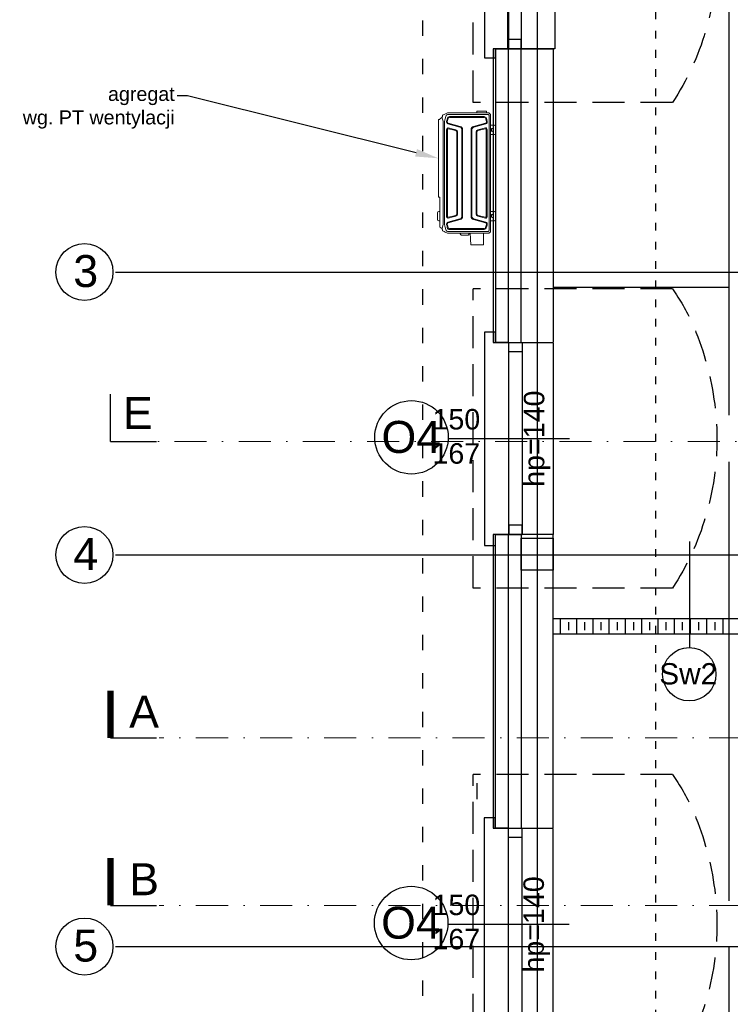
# Model space of a CAD drawing. Header units: millimetres. Extents: x -7023 to 53801, y 9849 to 33561.
# Tile 164 of 256: x 14283 to 14838, y 21334 to 22104. Entities that reach past the tile are written whole.
import ezdxf

# ---------------------------------------------------------------- set-up
doc = ezdxf.new("R2010")
doc.units = ezdxf.units.MM
for name, pattern in [('ACAD_ISO03W100', [30, 12, -18]), ('DASHDOT', [1, 0.5, -0.25, 0, -0.25]), ('DASHED2', [0.375, 0.25, -0.125])]:
    doc.linetypes.add(name, pattern=pattern)
doc.layers.add('.IE_podklad', color=252, linetype='Continuous')
doc.styles.add('Arial', font='arial.ttf', dxfattribs={"height": 125})
doc.styles.add('Opisowy', font='arial.ttf')
doc.styles.get("Standard").update_dxf_attribs({"font": 'arial.ttf'})
doc.linetypes.add('ZIGZAG', pattern='A,0.00254,-5.08,[131,ltypeshp.shx,S=5.08,R=0,X=-5.08,Y=0],-10.16,[131,ltypeshp.shx,S=5.08,R=180,X=5.08,Y=0],-5.08', length=20.32254)

msp = doc.modelspace()

# ---------------------------------------------------------------- linework, layer by layer
at = {"layer": '.IE_podklad', "ltscale": 25}
for p, q in [((14687.35, 22727.75), (14687.35, 20635.61)), ((14357.9, 21906.41), (17340.46, 21906.41)), ((14353.97, 21774.08), (14353.97, 21811.13)), ((14357.9, 21685.41), (17656.89, 21685.41)), ((14357.9, 21379.41), (17656.89, 21379.41))]:
    msp.add_line(p, q, dxfattribs=at)
at = {"layer": '.IE_podklad', "linetype": 'ACAD_ISO03W100'}
msp.add_line((14597.85, 21070.91), (14597.85, 22379.91), dxfattribs=at)
at = {"layer": '.IE_podklad', "linetype": 'ACAD_ISO03W100', "ltscale": 0.5}
msp.add_line((14779.72, 22379.91), (14779.72, 21252.85), dxfattribs=at)
at = {"layer": '.IE_podklad', "linetype": 'DASHED2', "ltscale": 100}
for p, q in [((14637.19, 22038.89), (14637.19, 22272.71)), ((14792.92, 22038.89), (14637.19, 22038.89)), ((14637.19, 21659.47), (14637.19, 21893.29)), ((14792.92, 21893.29), (14637.19, 21893.29)), ((14792.92, 21659.47), (14637.19, 21659.47)), ((14637.19, 21280.05), (14637.19, 21513.87)), ((14792.92, 21513.87), (14637.19, 21513.87))]:
    msp.add_line(p, q, dxfattribs=at)
at = {"layer": '.IE_podklad'}
for p, q in [((14837.35, 21794.62), (14837.35, 22137.62)), ((14654.85, 22080.91), (14652.85, 22080.91)), ((14652.85, 22080.91), (14652.85, 21851.41)), ((14674.85, 22080.91), (14654.85, 22080.91)), ((14654.85, 22080.91), (14654.85, 21851.41)), ((14674.85, 21851.41), (14674.85, 22080.91)), ((14674.85, 22080.91), (14699.85, 22080.91)), ((14699.85, 22080.91), (14699.85, 21851.41)), ((14837.35, 21894.41), (14700.35, 21894.41)), ((14652.85, 21851.41), (14654.85, 21851.41)), ((14654.85, 21851.41), (14699.85, 21851.41)), ((14654.85, 21851.41), (14674.85, 21851.41)), ((14699.85, 21850.79), (14699.85, 21701.41)), ((14712.48, 21776.1), (14617.76, 21776.1)), ((14837.35, 21415.2), (14837.35, 21758.2)), ((14654.85, 21701.41), (14652.85, 21701.41)), ((14652.85, 21701.41), (14652.85, 21471.91)), ((14674.85, 21701.41), (14654.59, 21701.41)), ((14654.59, 21701.41), (14654.59, 21471.91)), ((14699.85, 21701.41), (14654.85, 21701.41)), ((14806.54, 21612.45), (14806.54, 21695.99)), ((15035.85, 21635.41), (14699.85, 21635.41)), ((14705.52, 21623.41), (14705.52, 21635.41)), ((14711.87, 21626.58), (14711.87, 21632.93)), ((14718.22, 21623.41), (14718.22, 21635.41)), ((14724.57, 21626.58), (14724.57, 21632.93)), ((14730.92, 21623.41), (14730.92, 21635.41)), ((14737.27, 21626.58), (14737.27, 21632.93)), ((14743.62, 21623.41), (14743.62, 21635.41)), ((14749.97, 21626.58), (14749.97, 21632.93)), ((14756.32, 21623.42), (14756.32, 21635.42)), ((14762.67, 21626.58), (14762.67, 21632.93)), ((14769.02, 21623.42), (14769.02, 21635.42)), ((14775.37, 21626.58), (14775.37, 21632.93)), ((14781.72, 21623.42), (14781.72, 21635.42)), ((14788.07, 21626.58), (14788.07, 21632.93)), ((14794.42, 21623.42), (14794.42, 21635.42)), ((14800.77, 21626.58), (14800.77, 21632.93)), ((14807.12, 21623.42), (14807.12, 21635.42)), ((14813.47, 21626.58), (14813.47, 21632.93)), ((14819.82, 21623.42), (14819.82, 21635.42)), ((14826.17, 21626.58), (14826.17, 21632.93)), ((14832.52, 21623.43), (14832.52, 21635.43)), ((15047.85, 21623.41), (14699.85, 21623.41)), ((14640.35, 21494.57), (14640.35, 21507.07)), ((14652.85, 21471.91), (14654.85, 21471.91)), ((14654.59, 21471.91), (14699.59, 21471.91)), ((14654.59, 21471.91), (14674.85, 21471.91)), ((14699.59, 21471.29), (14699.59, 21321.91)), ((14712.21, 21396.6), (14617.49, 21396.6)), ((14837.35, 21310.41), (14837.35, 21378.78))]:
    msp.add_line(p, q, dxfattribs=at)
at = {"layer": '.IE_podklad', "linetype": 'ZIGZAG'}
for p, q in [((14664.85, 21851.41), (14664.85, 22080.91)), ((14664.85, 21471.91), (14664.85, 21701.41))]:
    msp.add_line(p, q, dxfattribs=at)
at = {"layer": '.IE_podklad', "linetype": 'ByBlock', "lineweight": -2}
msp.add_line((14414.17, 22043.98), (14406.17, 22043.98), dxfattribs=at)
at = {"layer": '.IE_podklad', "linetype": 'Continuous', "lineweight": 0}
for p, q in [((14610.15, 21965.05), (14610.15, 22025.49)), ((14611.19, 22025.68), (14610.32, 22025.6)), ((14611.2, 22026.06), (14611.19, 22025.68)), ((14615.54, 22030.01), (14617.14, 22030.75)), ((14616.73, 22029.35), (14617.27, 22029.59)), ((14617.59, 22030.84), (14649.03, 22030.84)), ((14621.51, 22027.86), (14618.76, 22027.86)), ((14618.76, 22027.21), (14621.51, 22027.21)), ((14645.94, 22027.86), (14621.51, 22027.86)), ((14621.51, 22027.21), (14632.3, 22027.21)), ((14632.3, 22027.21), (14643.19, 22027.21)), ((14640.07, 22030.84), (14640.08, 22032.14)), ((14643.19, 22027.21), (14645.94, 22027.21)), ((14647.12, 22025.94), (14647.68, 22023.96)), ((14648.25, 22024.13), (14647.62, 22026.59)), ((14649.8, 22030.53), (14650.59, 22029.73)), ((14650.91, 22028.97), (14650.91, 21938.21)), ((14613.78, 21943.74), (14613.82, 22022.28)), ((14613.82, 22023.7), (14613.82, 22023.92)), ((14613.82, 22022.28), (14613.82, 22023.7)), ((14616.53, 21949.68), (14616.53, 22017.92)), ((14617.13, 22017.92), (14617.13, 21949.68)), ((14626.92, 22019.65), (14617.55, 22022.16)), ((14617.7, 22022.74), (14627.07, 22020.23)), ((14623.69, 22016.9), (14617.73, 22018.39)), ((14617.87, 22018.97), (14623.84, 22017.48)), ((14628.4, 22017.72), (14628.4, 21983.75)), ((14629, 22017.72), (14629, 21983.75)), ((14635.7, 22017.72), (14635.7, 21983.85)), ((14636.3, 22017.72), (14636.3, 21949.89)), ((14637.63, 22020.23), (14646.99, 22022.74)), ((14647.15, 22022.16), (14637.78, 22019.65)), ((14640.86, 22017.48), (14646.82, 22018.97)), ((14646.97, 22018.39), (14641.01, 22016.9)), ((14647.56, 21949.68), (14647.56, 22017.92)), ((14648.16, 22017.92), (14648.16, 21949.68)), ((14653.85, 22021.09), (14650.94, 22021.09)), ((14651.64, 22018.06), (14651.65, 22016.86)), ((14652.84, 22016.86), (14652.84, 22018.06)), ((14654.85, 22014.79), (14654.85, 22020.09)), ((14624.43, 21951.65), (14624.43, 22015.95)), ((14625.03, 22015.95), (14625.03, 21951.65)), ((14639.66, 21951.65), (14639.66, 22015.95)), ((14640.26, 22015.95), (14640.26, 21951.65)), ((14650.94, 22013.79), (14653.85, 22013.79)), ((14628.4, 21983.75), (14628.4, 21949.89)), ((14629, 21983.75), (14629, 21949.89)), ((14635.7, 21983.85), (14635.7, 21949.89)), ((14610.32, 21964.91), (14611.16, 21964.84)), ((14611.16, 21964.84), (14611.15, 21941.57)), ((14609.39, 21947.49), (14609.39, 21952.79)), ((14611.15, 21953.79), (14610.39, 21953.79)), ((14617.73, 21949.21), (14623.69, 21950.7)), ((14623.84, 21950.12), (14617.87, 21948.63)), ((14646.82, 21948.63), (14640.86, 21950.12)), ((14641.01, 21950.7), (14646.97, 21949.21)), ((14653.85, 21953.79), (14650.91, 21953.79)), ((14651.64, 21950.76), (14651.65, 21949.56)), ((14652.84, 21949.56), (14652.84, 21950.76)), ((14654.85, 21947.49), (14654.85, 21952.79)), ((14610.39, 21946.49), (14611.15, 21946.49)), ((14612.97, 21940.41), (14613.78, 21943.74)), ((14616.44, 21943.47), (14616.84, 21942.14)), ((14617.41, 21942.33), (14617.02, 21943.64)), ((14617.55, 21945.44), (14626.92, 21947.95)), ((14627.07, 21947.38), (14617.7, 21944.87)), ((14646.99, 21944.87), (14637.63, 21947.38)), ((14637.78, 21947.95), (14647.15, 21945.44)), ((14647.18, 21942), (14646.93, 21941.13)), ((14647.18, 21942), (14647.68, 21943.64)), ((14650.91, 21946.49), (14653.85, 21946.49)), ((14613.46, 21938.63), (14613.46, 21938.63)), ((14617.17, 21936.8), (14615.47, 21937.62)), ((14616.73, 21938.25), (14617.27, 21938.01)), ((14649.14, 21936.8), (14617.17, 21936.8)), ((14618.76, 21940.39), (14632.3, 21940.39)), ((14643.19, 21939.74), (14618.76, 21939.63)), ((14626.98, 21936.8), (14627.71, 21935.53)), ((14628.7, 21935.34), (14628.04, 21935.34)), ((14632.75, 21935.34), (14628.7, 21935.34)), ((14632.3, 21940.39), (14643.19, 21940.39)), ((14633.4, 21935.34), (14632.75, 21935.34)), ((14633.73, 21935.53), (14634.47, 21936.8)), ((14634.94, 21936.8), (14635.43, 21927.62)), ((14643.19, 21940.39), (14645.94, 21940.39)), ((14645.94, 21939.74), (14643.19, 21939.74)), ((14650.7, 21937.92), (14649.91, 21937.12)), ((14644.33, 21927.61), (14635.43, 21927.62)), ((14644.86, 21927.61), (14644.33, 21927.61))]:
    msp.add_line(p, q, dxfattribs=at)
at = {"layer": '.IE_podklad', "lineweight": 0}
for p, q in [((14617.19, 22026.66), (14616.44, 22024.13)), ((14617.77, 22026.47), (14617.02, 22023.96)), ((14648.9, 22029.59), (14617.27, 22029.59)), ((14640.08, 22032.14), (14647.68, 22032.14)), ((14647.68, 22032.14), (14647.68, 22030.84)), ((14616.84, 21942.14), (14617.07, 21940.91)), ((14617.41, 21942.33), (14617.77, 21941.13)), ((14648.9, 21938.01), (14617.27, 21938.01)), ((14645.34, 21927.99), (14645.34, 21936.8))]:
    msp.add_line(p, q, dxfattribs=at)
at = {"layer": '.IE_podklad', "lineweight": 30}
for p, q in [((14674.85, 21851.41), (14699.85, 21851.41)), ((14699.85, 21701.41), (14674.85, 21701.41)), ((14674.85, 21701.41), (14674.85, 21471.91)), ((14699.85, 21471.91), (14699.85, 21701.41)), ((14674.85, 21471.91), (14699.85, 21471.91))]:
    msp.add_line(p, q, dxfattribs=at)
at = {"layer": '.IE_podklad', "linetype": 'DASHDOT', "lineweight": 13, "ltscale": 50}
msp.add_line((14353.97, 21774.08), (16912.27, 21774.08), dxfattribs=at)
at = {"layer": '.IE_podklad', "lineweight": 30, "ltscale": 25}
msp.add_line((14353.97, 21774.08), (14389.91, 21774.08), dxfattribs=at)
at = {"layer": '.IE_podklad'}
for points in [[(14654.85, 22230.91), (14654.85, 22237.91), (14646.01, 22237.91), (14646.01, 22073.91), (14654.85, 22073.91), (14654.85, 22080.91), (14665.04, 22080.91), (14665.04, 22230.91)], [(14674.85, 22230.91), (14674.85, 22080.91), (14664.24, 22080.91), (14664.24, 22230.91)], [(14674.85, 22080.91), (14674.85, 22088.12), (14664.24, 22088.12), (14664.24, 22080.91)], [(14654.85, 21851.41), (14654.85, 21859.38), (14646.01, 21859.38), (14646.01, 21692.82), (14654.85, 21692.82), (14654.85, 21701.41), (14665.04, 21701.41), (14665.04, 21851.41)], [(14675.65, 21851.41), (14675.65, 21701.41), (14665.04, 21701.41), (14665.04, 21851.41)], [(14675.65, 21851.41), (14675.65, 21844.19), (14665.04, 21844.19), (14665.04, 21851.41)], [(14675.65, 21701.41), (14675.65, 21708.62), (14665.04, 21708.62), (14665.04, 21701.41)], [(14674.85, 21698.41), (14699.85, 21698.41), (14699.85, 21673.41), (14674.85, 21673.41)], [(14654.59, 21471.91), (14654.59, 21479.88), (14645.75, 21479.88), (14645.75, 21313.32), (14654.59, 21313.32), (14654.59, 21321.91), (14664.77, 21321.91), (14664.77, 21471.91)], [(14675.38, 21471.91), (14675.38, 21321.91), (14664.77, 21321.91), (14664.77, 21471.91)], [(14675.38, 21471.91), (14675.38, 21464.69), (14664.77, 21464.69), (14664.77, 21471.91)]]:
    msp.add_lwpolyline(points, close=True, dxfattribs=at)
msp.add_lwpolyline([(14654.85, 22230.91), (14701.06, 22230.91), (14701.06, 22080.91), (14659.04, 22080.91)], dxfattribs=at)
at = {"layer": '.IE_podklad', "linetype": 'ByBlock', "lineweight": -2}
msp.add_lwpolyline([(14592.69, 21999.61), (14414.17, 22043.98)], dxfattribs=at)
at = {"layer": '.IE_podklad', "ltscale": 25, "const_width": 5}
for points in [[(14353.97, 21542.41), (14353.97, 21579.45)], [(14353.97, 21411.54), (14353.97, 21448.59)]]:
    msp.add_lwpolyline(points, dxfattribs=at)
at = {"layer": '.IE_podklad', "lineweight": 30, "ltscale": 25}
for points in [[(14353.97, 21542.41), (14389.91, 21542.41)], [(14353.97, 21411.54), (14389.91, 21411.54)]]:
    msp.add_lwpolyline(points, dxfattribs=at)
at = {"layer": '.IE_podklad', "linetype": 'DASHDOT', "lineweight": 13, "ltscale": 50}
for points in [[(14946.79, 21542.41), (14946.79, 21542.41), (14391.91, 21542.41)], [(14946.79, 21411.54), (14946.79, 21411.54), (14391.91, 21411.54)]]:
    msp.add_lwpolyline(points, dxfattribs=at)
at = {"layer": '.IE_podklad', "linetype": 'Continuous'}
for centre in [(14333.66, 21906.41), (14333.66, 21685.41), (14333.66, 21379.41)]:
    msp.add_circle(centre, 22.24, dxfattribs=at)
at = {"layer": '.IE_podklad'}
for centre, radius in [((14589.1, 21777.28), 28.69), ((14806.07, 21592.17), 20.85), ((14588.83, 21397.78), 28.69)]:
    msp.add_circle(centre, radius, dxfattribs=at)
at = {"layer": '.IE_podklad', "linetype": 'Continuous', "lineweight": 0}
for centre, radius, start, end in [((14610.34, 22025.4), 0.204, 95, 152.56588), ((14617.59, 22029.76), 1.08, 90, 114.62284), ((14617.96, 22023.68), 0.98, 163.47049, 255), ((14617.61, 22017.92), 0.48, 75.98333, 180), ((14626.4, 22017.72), 2.6, 359.99999, 75), ((14638.3, 22017.72), 2.6, 105, 179.99999), ((14647.08, 22017.92), 0.48, 0, 104.01667), ((14646.74, 22023.68), 0.98, 285, 16.52953), ((14652.24, 22018.06), 0.6, 359.63839, 180.36161), ((14653.85, 22020.09), 1, 0, 90), ((14623.45, 22015.95), 0.98, 0, 75.9834), ((14641.24, 22015.95), 0.98, 104.0166, 180), ((14652.24, 22016.86), 0.592, 180.36161, 359.63839), ((14653.85, 22014.79), 1, 270, 0), ((14610.32, 21965.08), 0.169, 191.7049, 269.22421), ((14617.61, 21949.68), 0.48, 180, 284.01666), ((14623.45, 21951.65), 0.98, 284.0166, 0), ((14626.4, 21949.89), 2.6, 285, 359.99999), ((14638.3, 21949.89), 2.6, 179.99999, 255), ((14641.24, 21951.65), 0.98, 180, 255.9834), ((14647.08, 21949.68), 0.48, 255.98334, 0), ((14652.24, 21950.76), 0.6, 359.63839, 180.36161), ((14652.24, 21949.56), 0.592, 180.36161, 359.63839), ((14653.85, 21952.79), 1, 0, 90), ((14617.96, 21943.92), 0.98, 105, 196.52953), ((14646.74, 21943.92), 0.98, 343.47049, 75), ((14653.85, 21947.49), 1, 270, 0), ((14628.04, 21935.72), 0.38, 210, 270), ((14633.4, 21935.72), 0.38, 270, 330), ((14644.86, 21928.11), 0.5, 270, 345.52249)]:
    msp.add_arc(centre, radius, start, end, dxfattribs=at)
at = {"layer": '.IE_podklad', "linetype": 'Continuous', "lineweight": 0, "extrusion": (0, 0, -1)}
for centre, radius, start, end in [((-14649.03, 22029.76), 1.08, 90, 135), ((-14649.83, 22028.97), 1.08, 135, 180), ((-14617.96, 22023.68), 1.58, 285, 16.52941), ((-14617.61, 22017.92), 1.08, 0, 104.01665), ((-14623.45, 22015.95), 1.58, 104.01661, 180), ((-14626.4, 22017.72), 2, 105, 180.00001), ((-14638.3, 22017.72), 2, 0.00001, 75), ((-14641.24, 22015.95), 1.58, 0, 75.98339), ((-14647.08, 22017.92), 1.08, 75.98335, 180), ((-14646.74, 22023.68), 1.58, 163.47059, 255), ((-14610.39, 21952.79), 1, 0, 90), ((-14617.61, 21949.68), 1.08, 255.98335, 0), ((-14623.45, 21951.65), 1.58, 180, 255.98339), ((-14626.4, 21949.89), 2, 180.00001, 255), ((-14638.3, 21949.89), 2, 285, 0.00001), ((-14641.24, 21951.65), 1.58, 284.01661, 0), ((-14647.08, 21949.68), 1.08, 180, 284.01665), ((-14610.39, 21947.49), 1, 270, 0), ((-14617.96, 21943.92), 1.58, 343.47059, 75), ((-14646.74, 21943.92), 1.58, 105, 196.52941), ((-14649.14, 21937.88), 1.08, 225, 270), ((-14649.94, 21938.68), 1.08, 206.25695, 225)]:
    msp.add_arc(centre, radius, start, end, dxfattribs=at)
at = {"layer": '.IE_podklad', "linetype": 'Continuous', "lineweight": 0}
for centre, major_axis, ratio, start_param, end_param in [((14612.92, 22027.29), (0.0738, 0.0946), 0.998984, 4.340516, 5.108379), ((14618.76, 22026.22), (0, -1.64), 0.995519, 3.141593, 4.441128), ((14618.76, 22026.17), (0, -1.05), 0.995519, 3.141593, 4.417344), ((14645.94, 22026.1), (0, -1.76), 0.995519, 1.850018, 3.141593), ((14645.94, 22025.45), (0, -1.76), 0.701022, 1.850018, 3.141593), ((14618.76, 21941.4), (0, -1.76), 0.995519, 4.991611, 6.283185), ((14618.76, 21941.44), (0, -1.05), 0.995519, 5.007433, 6.283185), ((14645.94, 21941.44), (0, -1.05), 0.995519, 6.283185, 7.558937), ((14645.94, 21941.38), (0, -1.64), 0.995519, -0.000001, 1.299534), ((14647.58, 21942.22), (0.66, 2.17), 0.156049, 4.132135, 5.372092), ((14612.87, 21940.34), (0.0971, 0.0705), 0.993265, 5.919446, 6.693002), ((14613.59, 21938.66), (0.125, 0.034), 0.000424, 3.097492, 3.186821)]:
    msp.add_ellipse(centre, major_axis=major_axis, ratio=ratio, start_param=start_param, end_param=end_param, dxfattribs=at)
at = {"layer": '.IE_podklad', "linetype": 'DASHED2', "ltscale": 100, "start_tangent": (0.583316, -0.812245), "end_tangent": (-0.555737, -0.831358)}
for points in [[(14792.92, 22272.71), (14818.82, 22216.79), (14827.7, 22155.8), (14818.82, 22094.81), (14792.92, 22038.89)], [(14792.92, 21893.29), (14818.82, 21837.37), (14827.7, 21776.38), (14818.82, 21715.39), (14792.92, 21659.47)], [(14792.92, 21513.87), (14818.82, 21457.95), (14827.7, 21396.96), (14818.82, 21335.97), (14792.92, 21280.05)]]:
    msp.add_spline(points, degree=3, dxfattribs=at)
at = {"layer": '.IE_podklad', "linetype": 'Continuous', "lineweight": 0}
for points, knots in [([(14611.29, 22026.18), (14611.27, 22026.17), (14611.25, 22026.15), (14611.22, 22026.12), (14611.21, 22026.1), (14611.2, 22026.07), (14611.2, 22026.07), (14611.2, 22026.06)], [0, 0, 0, 0, 0.43774, 0.43774, 0.874832, 0.874832, 1, 1, 1, 1]), ([(14613.72, 22024.28), (14613.59, 22024.83), (14613.46, 22025.39), (14613.22, 22026.36), (14613.12, 22026.79), (14613.02, 22027.22)], [0, 0, 0, 0, 0.562723, 0.562723, 1, 1, 1, 1]), ([(14613.62, 22029.13), (14613.62, 22029.13), (14613.62, 22029.13), (14613.61, 22029.13), (14613.6, 22029.12), (14613.57, 22029.1), (14613.55, 22029.08), (14613.53, 22029.05), (14613.52, 22029.03), (14613.51, 22029)], [0, 0, 0, 0, 0.021455, 0.021455, 0.228091, 0.228091, 0.613949, 0.613949, 1, 1, 1, 1]), ([(14614.83, 22023.78), (14615.4, 22026.21), (14615.54, 22026.7), (14615.84, 22027.68), (14615.99, 22028.18), (14616.14, 22028.68)], [0, 0, 0, 0, 0.489998, 0.489998, 1, 1, 1, 1]), ([(14611.24, 21941.45), (14611.22, 21941.46), (14611.2, 21941.48), (14611.17, 21941.51), (14611.16, 21941.53), (14611.15, 21941.56), (14611.15, 21941.56), (14611.15, 21941.57)], [0, 0, 0, 0, 0.436961, 0.436961, 0.873268, 0.873268, 1, 1, 1, 1]), ([(14614.83, 21943.82), (14615.4, 21941.39), (14615.54, 21940.91), (14615.84, 21939.92), (14615.99, 21939.42), (14616.14, 21938.92)], [0, 0, 0, 0, 0.489998, 0.489998, 1, 1, 1, 1]), ([(14613.46, 21938.63), (14613.47, 21938.6), (14613.48, 21938.58), (14613.5, 21938.55), (14613.52, 21938.53), (14613.55, 21938.51), (14613.56, 21938.5), (14613.57, 21938.5), (14613.57, 21938.5), (14613.57, 21938.5)], [0, 0, 0, 0, 0.386059, 0.386059, 0.771926, 0.771926, 0.978513, 0.978513, 1, 1, 1, 1])]:
    msp.add_open_spline(points, degree=3, knots=knots, dxfattribs=at)
for points, degree in [([(14612.98, 22027.18), (14611.29, 22026.18)], 1), ([(14613.51, 22029), (14613.03, 22027.25)], 1), ([(14613.62, 22029.13), (14614.24, 22029.42), (14614.89, 22029.71), (14615.54, 22030.01)], 3), ([(14616.14, 22028.68), (14616.23, 22028.97), (14616.46, 22029.22), (14616.73, 22029.35)], 3), ([(14649.65, 22028.88), (14649.42, 22029.11), (14649.19, 22029.34), (14648.9, 22029.59)], 3), ([(14649.66, 21983.85), (14649.65, 22028.88)], 1), ([(14613.72, 22024.28), (14613.75, 22024.16), (14613.78, 22024.03), (14613.82, 22023.92)], 3), ([(14614.83, 21983.75), (14614.83, 21997.09), (14614.83, 22010.44), (14614.83, 22023.78)], 3), ([(14614.83, 21983.75), (14614.83, 21970.44), (14614.83, 21957.13), (14614.83, 21943.82)], 3), ([(14649.66, 21983.85), (14649.66, 21969.94), (14649.66, 21956.02), (14649.66, 21942.11)], 3), ([(14611.24, 21941.45), (14612.08, 21940.95), (14612.93, 21940.45)], 2), ([(14649.66, 21942.11), (14649.67, 21940.87), (14649.67, 21939.82), (14649.67, 21938.78)], 3), ([(14612.98, 21940.38), (14613.22, 21939.5), (14613.46, 21938.63)], 2), ([(14615.47, 21937.62), (14614.83, 21937.92), (14614.18, 21938.21), (14613.57, 21938.5)], 3), ([(14616.14, 21938.92), (14616.23, 21938.63), (14616.46, 21938.38), (14616.73, 21938.25)], 3), ([(14649.65, 21938.72), (14649.42, 21938.49), (14649.19, 21938.26), (14648.96, 21938.03)], 3)]:
    msp.add_open_spline(points, degree=degree, dxfattribs=at)
at = {"layer": '.IE_podklad'}
msp.add_solid([(14593.41, 22002.52), (14610.15, 21995.27), (14591.96, 21996.7)], dxfattribs=at)

# ---------------------------------------------------------------- texts
at = {"layer": '.IE_podklad', "linetype": 'Continuous', "style": 'Opisowy'}
for p in [(14692.83, 21738.6), (14692.53, 21359.1)]:
    msp.add_text('hp=140', height=16, rotation=90, dxfattribs=at).set_placement(p)
at = {"layer": '.IE_podklad', "linetype": 'Continuous', "ltscale": 25, "style": 'Arial'}
msp.add_text('E', height=25, dxfattribs=at).set_placement((14363.68, 21783.78))
at = {"layer": '.IE_podklad', "linetype": 'Continuous', "style": 'Opisowy'}
for s, height, p in [('150', 16, (14605.51, 21783.41)), ('O4', 25, (14565.68, 21765.08)), ('167', 16, (14605.48, 21756.68)), ('Sw2', 16.64, (14782.66, 21584.21)), ('150', 16, (14605.51, 21403.99)), ('O4', 25, (14565.41, 21385.58)), ('167', 16, (14605.48, 21377.26))]:
    msp.add_text(s, height=height, dxfattribs=at).set_placement(p)
at = {"layer": '.IE_podklad', "insert": (14404.17, 22051.1), "char_height": 11, "attachment_point": 3}
msp.add_mtext('\\pxqr;agregat\\Pwg. PT wentylacji', dxfattribs=at)
at = {"layer": '.IE_podklad', "char_height": 25, "width": 30.1017, "attachment_point": 1}
for s, insert in [('3', (14324.96, 21919.7)), ('4', (14324.96, 21698.7)), ('5', (14324.96, 21392.7))]:
    msp.add_mtext(s, dxfattribs=dict(at, insert=insert))
at = {"layer": '.IE_podklad', "ltscale": 25, "char_height": 25, "attachment_point": 1, "style": 'Arial'}
for s, insert in [('A', (14368.6, 21575.37)), ('B', (14368.6, 21444.5))]:
    msp.add_mtext_dynamic_manual_height_columns(s, width=190.3302, gutter_width=1, heights=[-25], dxfattribs=dict(at, insert=insert))

doc.saveas('drawing.dxf')
